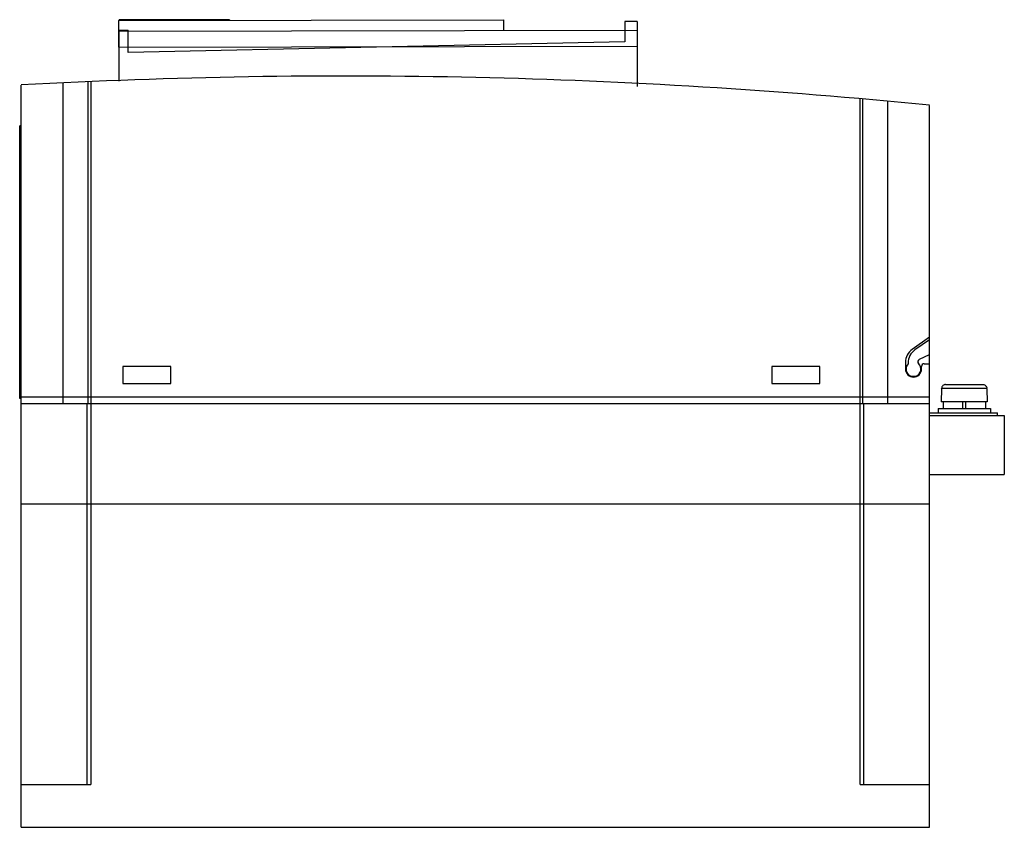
# Model space of a CAD drawing. Header units: millimetres. Extents: x 26 to 211, y 89 to 240.
import ezdxf

# ---------------------------------------------------------------- set-up
doc = ezdxf.new("R2010")
doc.units = ezdxf.units.MM
doc.header["$LTSCALE"] = 21.47732
doc.layers.get('0').update_dxf_attribs({"linetype": 'CONTINUOUS'})

msp = doc.modelspace()

# ---------------------------------------------------------------- linework, layer by layer
at = {"color": 7, "linetype": 'Continuous'}
for p, q in [((44.91, 240.12), (116.91, 240.27)), ((44.92, 235.12), (44.91, 240.12)), ((44.95, 240.12), (44.95, 240.22)), ((65.65, 240.22), (44.95, 240.22)), ((65.65, 240.22), (65.65, 240.16)), ((116.91, 240.27), (116.92, 238.27)), ((139.65, 239.92), (139.65, 236.12)), ((141.95, 239.92), (139.65, 239.92)), ((141.95, 239.92), (141.95, 227.77)), ((44.92, 238.12), (141.92, 238.32)), ((44.95, 228.75), (44.95, 238.32)), ((44.95, 238.32), (46.65, 238.32)), ((46.65, 234.12), (46.65, 238.32)), ((141.92, 238.32), (141.92, 235.32)), ((139.65, 236.12), (46.65, 234.12)), ((44.92, 235.12), (141.92, 235.32)), ((92.45, 235.1), (92.45, 235.22)), ((39.19, 168.42), (39.19, 228.67)), ((39.65, 228.69), (39.65, 97.22)), ((26.65, 89.22), (26.65, 228.05)), ((34.45, 228.45), (34.45, 168.42)), ((183.65, 97.22), (183.65, 225.48)), ((184.11, 225.43), (184.11, 168.42)), ((188.85, 168.42), (188.85, 225.01)), ((196.65, 89.22), (196.65, 224.25)), ((26.35, 169.42), (26.35, 220.42)), ((26.65, 220.42), (26.35, 220.42)), ((196.65, 180.87), (193.43, 178.61)), ((196.65, 180.42), (193.93, 178.51)), ((194.75, 176.75), (196.65, 177.64)), ((45.65, 175.42), (45.65, 172.22)), ((54.65, 175.42), (45.65, 175.42)), ((54.65, 172.22), (54.65, 175.42)), ((176.15, 175.42), (167.15, 175.42)), ((167.15, 175.42), (167.15, 172.22)), ((176.15, 172.22), (176.15, 175.42)), ((192.15, 176.15), (192.15, 174.92)), ((192.65, 176.05), (192.65, 175.9)), ((195.15, 174.92), (195.15, 175.42)), ((195.65, 175.92), (196.65, 175.92)), ((193.13, 173.62), (194.17, 173.62)), ((193.26, 173.52), (194.05, 173.52)), ((45.65, 172.22), (54.65, 172.22)), ((167.15, 172.22), (176.15, 172.22)), ((199.63, 172.02), (206.67, 172.02)), ((26.65, 169.72), (196.65, 169.72)), ((198.9, 171.22), (198.85, 168.82)), ((198.9, 171.22), (198.92, 171.22)), ((198.92, 171.22), (198.93, 171.33)), ((198.93, 171.33), (207.37, 171.33)), ((207.38, 171.22), (207.37, 171.33)), ((207.38, 171.22), (207.4, 171.22)), ((207.4, 171.22), (207.45, 168.82)), ((26.65, 169.42), (26.35, 169.42)), ((196.65, 168.42), (26.65, 168.42)), ((38.95, 97.22), (38.95, 168.42)), ((184.35, 97.22), (184.35, 168.42)), ((207.45, 168.82), (198.85, 168.82)), ((199.2, 168.82), (199.2, 167.52)), ((202.9, 167.52), (202.9, 168.82)), ((203.4, 168.82), (203.4, 167.52)), ((207.1, 168.82), (207.1, 167.52)), ((196.65, 166.72), (209.35, 166.72)), ((196.65, 166.22), (210.65, 166.22)), ((198.25, 167.52), (208.05, 167.52)), ((198.25, 167.52), (198.25, 166.72)), ((208.05, 167.52), (208.05, 166.72)), ((209.35, 166.22), (209.35, 166.72)), ((210.65, 166.22), (210.65, 155.22)), ((196.65, 155.22), (210.65, 155.22)), ((26.65, 149.72), (196.65, 149.72)), ((26.65, 97.22), (39.65, 97.22)), ((183.65, 97.22), (196.65, 97.22)), ((26.65, 89.22), (196.65, 89.22))]:
    msp.add_line(p, q, dxfattribs=at)
for centre, radius, start, end in [((87.15, -870.28), 1100, 84.287, 93.15286), ((195.15, 176.15), 3, 125, 180), ((195.65, 176.05), 3, 125, 180), ((193.65, 174.92), 1.4, 135.5847, 248.2132), ((193.65, 174.92), 1.4, 291.7868, 46.5308), ((194.96, 176.3), 0.5, 115, 226.5308), ((195.65, 175.42), 0.5, 90, 180), ((193.65, 174.92), 1.5, 180.0049, 359.9951)]:
    msp.add_arc(centre, radius, start, end, dxfattribs=at)
for points, knots in [([(199.63, 172.02), (199.58, 172.02), (199.49, 172.01), (199.32, 171.96), (199.13, 171.83), (198.99, 171.64), (198.94, 171.47), (198.93, 171.38), (198.93, 171.33)], [0, 0, 0, 0, 0.125281, 0.250591, 0.500009, 0.749411, 0.874721, 1, 1, 1, 1]), ([(206.67, 172.02), (206.76, 172.02), (206.94, 171.98), (207.17, 171.83), (207.33, 171.6), (207.37, 171.42), (207.37, 171.33)], [0, 0, 0, 0, 0.250038, 0.50003, 0.750006, 1, 1, 1, 1])]:
    msp.add_open_spline(points, degree=3, knots=knots, dxfattribs=at)

doc.saveas('drawing.dxf')
